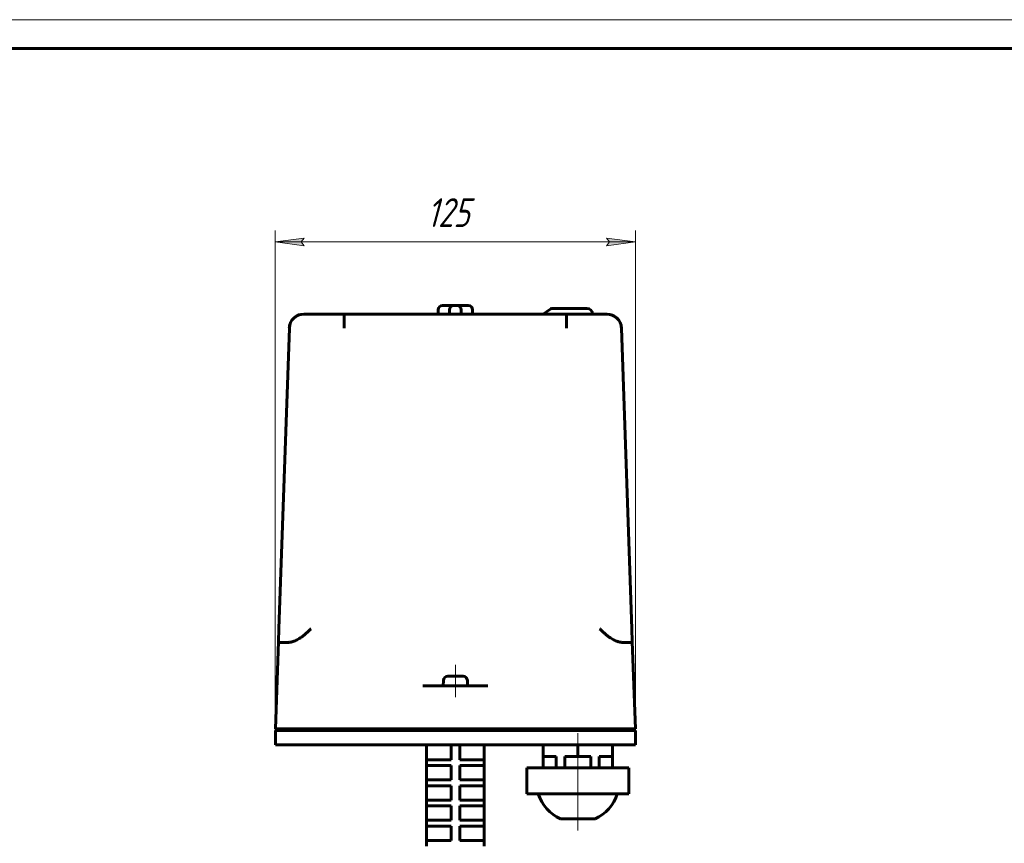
# Model space of a CAD drawing. Header units: millimetres. Extents: x 0 to 594, y 0 to 420.
# Tile 8 of 20: x 252 to 423, y 277 to 420. Entities that reach past the tile are written whole.
import ezdxf

# ---------------------------------------------------------------- set-up
doc = ezdxf.new("R2010")
doc.units = ezdxf.units.MM
for name, pattern in [('K5LT_AXLED', [25.807274, 21.307274, -1.5, 1.5, -1.5]), ('K5LT_BASIC', [0]), ('K5LT_THIN', [0])]:
    doc.linetypes.add(name, pattern=pattern)
doc.layers.add('Системный слой', color=7, linetype='Continuous')
doc.layers.add('Системный слой (1)', color=7, linetype='Continuous', true_color=0x6c6c6c)
doc.styles.add('KDIMTEXTSTYLE', font='txt', dxfattribs={"width": 0.96, "oblique": 15, "height": 5})
doc.styles.add('KTEXTSTYLE', font='txt', dxfattribs={"width": 0.96, "height": 5})
doc.dimstyles.new('KDIMSTYLE (0.50)', dxfattribs={"dimtxt": 5, "dimasz": 1, "dimexe": 2, "dimexo": 0, "dimgap": 1, "dimtad": 1, "dimlfac": 2, "dimtxsty": 'KDIMTEXTSTYLE', "dimsah": 1, "dimcen": 0, "dimdle": 1, "dimadec": 0, "dimazin": 0, "dimtfac": 0.667, "dimtmove": 0, "dimatfit": 3, "dimfxl": 1, "dimtvp": 1, "dimtolj": 1, "dimtzin": 0, "dimarcsym": 0})

# ---------------------------------------------------------------- blocks, each defined once
blk = doc.blocks.new('U25')
at = {"layer": 'Системный слой (1)', "color": 143, "linetype": 'K5LT_BASIC', "lineweight": 60, "true_color": 0x33acca}
for p, q in [((299.52, 367.96), (299.5, 367.94)), ((299.53, 367.98), (299.52, 367.96)), ((299.55, 368), (299.53, 367.98)), ((298.98, 366.69), (298.96, 366.48)), ((299.01, 366.9), (298.98, 366.69)), ((299.06, 367.1), (299.01, 366.9))]:
    blk.add_line(p, q, dxfattribs=at)
blk.add_arc((301.05, 367.12), 1.67, 118.8005, 120.9066, dxfattribs=at)
blk = doc.blocks.new('U26')
at = {"layer": 'Системный слой (1)', "color": 143, "linetype": 'K5LT_BASIC', "lineweight": 60, "true_color": 0x33acca}
for p, q in [((354.11, 368.89), (354.55, 368.85)), ((354.55, 368.85), (354.98, 368.74)), ((354.98, 368.74), (355.38, 368.55)), ((355.82, 368.21), (355.91, 368.13)), ((355.91, 368.13), (355.99, 368.04)), ((355.99, 368.04), (356.07, 367.94)), ((356.5, 367.12), (356.55, 366.91)), ((356.55, 366.91), (356.59, 366.7)), ((356.59, 366.7), (356.6, 366.48))]:
    blk.add_line(p, q, dxfattribs=at)
blk = doc.blocks.new('U27')
at = {"layer": 'Системный слой (1)', "color": 143, "linetype": 'K5LT_BASIC', "lineweight": 60, "true_color": 0x33acca}
for p, q in [((299.7, 368.17), (299.55, 368)), ((299.87, 368.32), (299.7, 368.17)), ((300.05, 368.45), (299.87, 368.32)), ((300.63, 368.75), (300.24, 368.58)), ((301.04, 368.86), (300.63, 368.75)), ((301.46, 368.89), (301.04, 368.86))]:
    blk.add_line(p, q, dxfattribs=at)
blk = doc.blocks.new('U28')
at = {"layer": 'Системный слой (1)', "color": 143, "linetype": 'K5LT_BASIC', "lineweight": 60, "true_color": 0x33acca}
for p, q in [((327.78, 306.04), (326.45, 306.04)), ((329.12, 306.04), (327.78, 306.04))]:
    blk.add_line(p, q, dxfattribs=at)
blk = doc.blocks.new('D8')
at = {"layer": 'Системный слой (1)'}
for points in [[(301.03, 381.43), (301.53, 382.09), (296.53, 381.43), (301.53, 380.77)], [(359.03, 381.43), (354.03, 382.09), (354.53, 381.43), (354.03, 380.77)]]:
    blk.add_hatch(color=7, dxfattribs=at).paths.add_polyline_path(points)
at = {"layer": 'Системный слой (1)', "color": 7, "linetype": 'K5LT_THIN', "lineweight": 18, "true_color": 0xffffff}
for p, q in [((296.53, 296.64), (296.53, 383.43)), ((359.03, 296.64), (359.03, 383.43)), ((296.53, 381.43), (301.53, 382.09)), ((301.53, 380.77), (296.53, 381.43)), ((296.53, 381.43), (359.03, 381.43)), ((301.53, 382.09), (301.03, 381.43)), ((301.03, 381.43), (301.53, 380.77)), ((354.53, 381.43), (354.03, 382.09)), ((354.03, 382.09), (359.03, 381.43)), ((359.03, 381.43), (354.03, 380.77)), ((354.03, 380.77), (354.53, 381.43))]:
    blk.add_line(p, q, dxfattribs=at)
blk.add_wipeout([(322.84, 382.43), (322.84, 389.81), (332.33, 389.81), (332.33, 382.43)]).dxf.layer = 'Системный слой (1)'
at = {"layer": 'Системный слой (1)', "color": 7, "insert": (322.84, 389.02), "char_height": 5, "attachment_point": 1, "style": 'KTEXTSTYLE'}
blk.add_mtext('\\fArial|b0|c204|p34;\\H5.0;\\W1.000;\\Q15;\\fGOST Type AU|b0|i0|c204|p34;\\Q15;\\W0.960;125', dxfattribs=at)
blk = doc.blocks.new('KDIMARROW_01')
at = {"layer": 'Системный слой'}
blk.add_hatch(color=0, dxfattribs=at).paths.add_polyline_path([(0, 0), (-5, 0.66), (-4.5, 0), (-5, -0.66)])
at = {"layer": 'Системный слой', "color": 0, "linetype": 'K5LT_THIN', "lineweight": 18}
for p, q in [((-4.5, 0), (-5, 0.66)), ((-5, 0.66), (0, 0)), ((0, 0), (-5, -0.66)), ((-5, -0.66), (-4.5, 0))]:
    blk.add_line(p, q, dxfattribs=at)
at = {"layer": 'Системный слой (1)', "color": 0, "linetype": 'K5LT_THIN', "lineweight": 18}
blk.add_line((327.78, 189.39), (327.28, 189.39), dxfattribs=at)
blk = doc.blocks.new('U222')
at = {"color": 7, "linetype": 'K5LT_THIN', "lineweight": 18, "true_color": 0xffffff}
blk.add_line((0, 420), (594, 420), dxfattribs=at)
at = {"color": 143, "linetype": 'K5LT_BASIC', "lineweight": 60, "true_color": 0x33acca}
blk.add_line((20, 415), (589, 415), dxfattribs=at)

msp = doc.modelspace()

# ---------------------------------------------------------------- linework, layer by layer
at = {"layer": 'Системный слой (1)', "color": 143, "linetype": 'K5LT_BASIC', "lineweight": 60, "true_color": 0x33acca}
for p, q in [((324.7841, 368.894), (324.7841, 369.644)), ((325.5341, 370.394), (326.0341, 370.394)), ((326.0341, 370.394), (327.5341, 370.394)), ((326.7841, 368.894), (326.7841, 369.644)), ((327.5341, 370.394), (328.0341, 370.394)), ((328.0341, 370.394), (329.5341, 370.394)), ((328.7841, 368.894), (328.7841, 369.644)), ((329.5341, 370.394), (330.0341, 370.394)), ((330.7841, 368.894), (330.7841, 369.644)), ((344.2036, 369.7131), (343.0337, 368.894)), ((350.6056, 369.894), (344.7772, 369.894)), ((308.474, 368.894), (301.4626, 368.894)), ((308.474, 368.894), (347.0942, 368.894)), ((354.1056, 368.894), (347.0942, 368.894)), ((297.1421, 314.3067), (298.9641, 366.4812)), ((358.426, 314.3067), (356.604, 366.4812)), ((297.064, 312.0679), (297.1421, 314.3067)), ((358.5042, 312.0679), (358.426, 314.3067)), ((296.5341, 296.894), (297.064, 312.0679)), ((297.4294, 311.894), (298.2451, 311.894)), ((357.323, 311.894), (358.1388, 311.894)), ((359.0341, 296.894), (358.5042, 312.0679)), ((324.314, 304.394), (322.1472, 304.394)), ((325.619, 304.394), (324.314, 304.394)), ((325.619, 304.394), (329.9491, 304.394)), ((325.6998, 305.3267), (325.6591, 304.394)), ((329.8684, 305.3267), (329.9091, 304.394)), ((331.2542, 304.394), (329.9491, 304.394)), ((331.2542, 304.394), (333.421, 304.394)), ((299.0326, 296.894), (296.5341, 296.894)), ((296.5341, 296.644), (296.5341, 294.144)), ((296.5341, 296.644), (296.5341, 294.144)), ((299.0326, 296.644), (296.5341, 296.644)), ((322.2984, 296.894), (299.0326, 296.894)), ((322.2984, 296.644), (299.0326, 296.644)), ((302.7841, 296.894), (302.7841, 296.644)), ((324.4652, 296.894), (322.2984, 296.894)), ((324.4652, 296.644), (322.2984, 296.644)), ((325.619, 296.894), (324.4652, 296.894)), ((325.619, 296.644), (324.4652, 296.644)), ((329.9491, 296.894), (325.619, 296.894)), ((329.9491, 296.644), (325.619, 296.644)), ((331.103, 296.894), (329.9491, 296.894)), ((331.103, 296.644), (329.9491, 296.644)), ((331.103, 296.894), (333.2698, 296.894)), ((333.2698, 296.644), (331.103, 296.644)), ((356.5356, 296.894), (333.2698, 296.894)), ((356.5356, 296.644), (333.2698, 296.644)), ((352.7841, 296.894), (352.7841, 296.644)), ((353.0341, 296.894), (353.0341, 296.644)), ((359.0341, 296.894), (356.5356, 296.894)), ((359.0341, 296.644), (356.5356, 296.644)), ((359.0341, 296.644), (359.0341, 294.144)), ((359.0341, 296.644), (359.0341, 294.144)), ((299.0326, 294.144), (296.5341, 294.144)), ((322.2984, 294.144), (299.0326, 294.144)), ((324.4652, 294.144), (322.2984, 294.144)), ((322.7841, 291.5542), (322.7841, 294.144)), ((325.619, 294.144), (324.4652, 294.144)), ((329.9491, 294.144), (325.619, 294.144)), ((327.0341, 291.5542), (327.0341, 294.144)), ((328.5341, 291.5542), (328.5341, 294.144)), ((331.103, 294.144), (329.9491, 294.144)), ((333.2698, 294.144), (331.103, 294.144)), ((332.7841, 291.5542), (332.7841, 294.144)), ((356.5356, 294.144), (333.2698, 294.144)), ((343.0341, 292.144), (343.0341, 294.144)), ((349.0341, 292.144), (349.0341, 294.144)), ((355.0341, 292.144), (355.0341, 294.144)), ((359.0341, 294.144), (356.5356, 294.144)), ((322.7841, 290.5542), (322.7841, 291.5542)), ((322.7841, 291.5542), (323.7841, 291.5542)), ((323.7841, 291.5542), (327.0341, 291.5542)), ((328.5341, 291.5542), (331.7841, 291.5542)), ((331.7841, 291.5542), (332.7841, 291.5542)), ((332.7841, 290.5542), (332.7841, 291.5542)), ((345.3065, 292.144), (343.0341, 292.144)), ((343.0341, 292.144), (343.0341, 290.144)), ((345.3065, 292.144), (345.3065, 290.144)), ((346.7617, 292.144), (346.7617, 290.144)), ((349.0341, 292.144), (346.7617, 292.144)), ((351.3065, 292.144), (349.0341, 292.144)), ((351.3065, 292.144), (351.3065, 290.144)), ((355.0341, 292.144), (352.7617, 292.144)), ((352.7617, 292.144), (352.7617, 290.144)), ((355.0341, 292.144), (355.0341, 290.144)), ((323.7841, 290.5542), (322.7841, 290.5542)), ((322.7841, 288.0542), (322.7841, 290.5542)), ((323.7841, 290.5542), (327.0341, 290.5542)), ((327.0341, 288.0542), (327.0341, 290.5542)), ((328.5341, 288.0542), (328.5341, 290.5542)), ((328.5341, 290.5542), (331.7841, 290.5542)), ((332.7841, 290.5542), (331.7841, 290.5542)), ((332.7841, 288.0542), (332.7841, 290.5542)), ((340.1832, 290.144), (340.5182, 290.144)), ((340.1832, 290.144), (340.1832, 285.644)), ((340.5182, 290.144), (343.6936, 290.144)), ((343.6936, 290.144), (345.8587, 290.144)), ((345.8587, 290.144), (352.2095, 290.144)), ((352.2095, 290.144), (354.3746, 290.144)), ((354.3746, 290.144), (357.55, 290.144)), ((357.55, 290.144), (357.8849, 290.144)), ((357.8849, 290.144), (357.8849, 285.644)), ((322.7841, 287.0542), (322.7841, 288.0542)), ((322.7841, 288.0542), (323.7841, 288.0542)), ((323.7841, 288.0542), (327.0341, 288.0542)), ((328.5341, 288.0542), (331.7841, 288.0542)), ((331.7841, 288.0542), (332.7841, 288.0542)), ((332.7841, 287.0542), (332.7841, 288.0542)), ((322.7841, 284.5542), (322.7841, 287.0542)), ((323.7841, 287.0542), (322.7841, 287.0542)), ((323.7841, 287.0542), (327.0341, 287.0542)), ((327.0341, 284.5542), (327.0341, 287.0542)), ((328.5341, 287.0542), (331.7841, 287.0542)), ((328.5341, 284.5542), (328.5341, 287.0542)), ((332.7841, 287.0542), (331.7841, 287.0542)), ((332.7841, 284.5542), (332.7841, 287.0542)), ((340.5182, 285.644), (340.1832, 285.644)), ((343.6936, 285.644), (340.5182, 285.644)), ((345.8587, 285.644), (343.6936, 285.644)), ((352.2095, 285.644), (345.8587, 285.644)), ((354.3746, 285.644), (352.2095, 285.644)), ((357.55, 285.644), (354.3746, 285.644)), ((357.8849, 285.644), (357.55, 285.644)), ((322.7841, 284.5542), (323.7841, 284.5542)), ((322.7841, 283.5542), (322.7841, 284.5542)), ((323.7841, 284.5542), (327.0341, 284.5542)), ((328.5341, 284.5542), (331.7841, 284.5542)), ((331.7841, 284.5542), (332.7841, 284.5542)), ((332.7841, 283.5542), (332.7841, 284.5542)), ((322.7841, 281.0542), (322.7841, 283.5542)), ((323.7841, 283.5542), (322.7841, 283.5542)), ((323.7841, 283.5542), (327.0341, 283.5542)), ((327.0341, 281.0542), (327.0341, 283.5542)), ((328.5341, 283.5542), (331.7841, 283.5542)), ((328.5341, 281.0542), (328.5341, 283.5542)), ((332.7841, 283.5542), (331.7841, 283.5542)), ((332.7841, 281.0542), (332.7841, 283.5542)), ((322.7841, 280.0542), (322.7841, 281.0542)), ((322.7841, 281.0542), (323.7841, 281.0542)), ((323.7841, 281.0542), (327.0341, 281.0542)), ((328.5341, 281.0542), (331.7841, 281.0542)), ((331.7841, 281.0542), (332.7841, 281.0542)), ((332.7841, 280.0542), (332.7841, 281.0542)), ((346.0341, 281.2978), (352.0341, 281.2978)), ((323.7841, 280.0542), (322.7841, 280.0542)), ((322.7841, 277.5542), (322.7841, 280.0542)), ((323.7841, 280.0542), (327.0341, 280.0542)), ((327.0341, 277.5542), (327.0341, 280.0542)), ((328.5341, 277.5542), (328.5341, 280.0542)), ((328.5341, 280.0542), (331.7841, 280.0542)), ((332.7841, 280.0542), (331.7841, 280.0542)), ((332.7841, 277.5542), (332.7841, 280.0542)), ((322.7841, 276.5542), (322.7841, 277.5542)), ((322.7841, 277.5542), (323.7841, 277.5542)), ((323.7841, 277.5542), (327.0341, 277.5542)), ((328.5341, 277.5542), (331.7841, 277.5542)), ((331.7841, 277.5542), (332.7841, 277.5542)), ((332.7841, 276.5542), (332.7841, 277.5542))]:
    msp.add_line(p, q, dxfattribs=at)
for centre, radius, start, end in [((325.5341, 369.644), 0.75, 90, 180), ((327.5341, 369.644), 0.75, 90, 180), ((328.0341, 369.644), 0.75, 0, 90), ((330.0341, 369.644), 0.75, 0, 90), ((344.7772, 368.894), 1, 90, 125), ((350.6056, 368.894), 1, 0, 90), ((301.4626, 366.394), 2.5, 90, 178), ((354.1056, 366.394), 2.5, 2, 90), ((326.4491, 305.294), 0.75, 90, 177.5), ((329.1191, 305.294), 0.75, 2.5, 90), ((349.0341, 287.8535), 7.2095, 197.846856, 245.410403), ((349.0341, 287.8535), 7.2095, 294.589597, 342.153144)]:
    msp.add_arc(centre, radius, start, end, dxfattribs=at)
for points, knots in [([(308.474, 366.4812), (308.474, 366.498), (308.474, 366.5318), (308.474, 366.5824), (308.4741, 366.6332), (308.4739, 366.684), (308.4741, 366.7349), (308.4743, 366.7758), (308.4739, 366.8095), (308.4743, 366.8432), (308.4741, 366.8866), (308.4741, 366.9367), (308.4739, 366.9868), (308.4741, 367.0367), (308.474, 367.0864), (308.474, 367.1526), (308.4739, 367.2183), (308.4739, 367.2834), (308.4738, 367.3318), (308.4741, 367.3797), (308.4738, 367.4267), (308.4738, 367.4632), (308.4738, 367.4935), (308.4738, 367.5231), (308.4738, 367.5611), (308.4739, 367.6032), (308.4738, 367.6441), (308.474, 367.6836), (308.474, 367.7219), (308.4738, 367.7586), (308.4741, 367.7942), (308.4739, 367.8285), (308.474, 367.862), (308.474, 367.8945), (308.474, 367.9264), (308.474, 367.9582), (308.474, 367.9853), (308.474, 368.0068), (308.474, 368.0293), (308.474, 368.0572), (308.474, 368.0939), (308.474, 368.134), (308.474, 368.2435), (308.474, 368.344), (308.474, 368.4315), (308.474, 368.4597), (308.474, 368.4809), (308.474, 368.4969), (308.474, 368.5119), (308.474, 368.5298), (308.474, 368.5505), (308.474, 368.5704), (308.474, 368.5897), (308.474, 368.6085), (308.4741, 368.6267), (308.474, 368.6443), (308.474, 368.6614), (308.4741, 368.6778), (308.4741, 368.6937), (308.4741, 368.7091), (308.4739, 368.7238), (308.4742, 368.738), (308.4739, 368.7516), (308.4742, 368.7646), (308.4739, 368.7771), (308.4742, 368.7891), (308.4739, 368.8004), (308.4742, 368.8112), (308.4741, 368.8213), (308.4742, 368.8309), (308.474, 368.8399), (308.474, 368.8482), (308.474, 368.8586), (308.474, 368.8744), (308.474, 368.8898), (308.474, 368.8939), (308.474, 368.894)], [0, 0, 0, 0, 1.0121588, 2.02986075, 3.05216523, 4.07900136, 5.10707893, 6.13581645, 6.56589787, 7.16405643, 8.19236421, 9.220467, 10.25041687, 11.28236463, 12.31802088, 13.35539072, 15.43767061, 16.48279264, 17.529287, 18.56979609, 19.60260227, 20.61854231, 20.99500657, 21.62551204, 22.60579302, 23.5683233, 24.50391017, 25.43038956, 26.32787631, 27.20584554, 28.05484638, 28.89423413, 29.71457778, 30.52558082, 31.32727888, 32.12901539, 32.95858043, 33.4354438, 33.81611258, 34.73018462, 35.67273834, 36.78992446, 38.05368109, 44.95064155, 46.06698918, 47.0083873, 47.92118258, 48.3638088, 48.77711397, 49.6048743, 50.40452194, 51.20405561, 52.00303371, 52.80158036, 53.59969305, 54.39770749, 55.19562495, 55.99365021, 56.79177156, 57.58986078, 58.38862335, 59.18827963, 59.99036057, 60.79385217, 61.60198047, 62.41345213, 63.22990657, 64.04781871, 64.8718617, 65.70064197, 66.53792204, 67.37888597, 68.2294812, 69.95111793, 73.44785194, 77, 77, 77, 77]), ([(347.0942, 368.894), (347.0942, 368.8939), (347.0942, 368.8908), (347.0942, 368.8816), (347.0942, 368.8746), (347.0941, 368.8663), (347.0942, 368.8567), (347.0942, 368.8425), (347.0942, 368.8261), (347.0941, 368.8076), (347.0942, 368.7932), (347.0941, 368.7824), (347.0941, 368.7581), (347.0941, 368.7073), (347.0942, 368.6234), (347.0942, 368.5069), (347.0942, 368.3777), (347.0942, 368.255), (347.0942, 368.1699), (347.0941, 368.1227), (347.0942, 368.0605), (347.0942, 368.0023), (347.0941, 367.9417), (347.0942, 367.8876), (347.0943, 367.8355), (347.0941, 367.785), (347.0943, 367.7365), (347.0943, 367.6896), (347.0944, 367.645), (347.0942, 367.602), (347.094, 367.5692), (347.0945, 367.5417), (347.094, 367.5148), (347.0945, 367.479), (347.094, 367.4382), (347.0944, 367.3951), (347.0942, 367.3478), (347.0942, 367.2946), (347.0941, 367.2373), (347.0942, 367.178), (347.0942, 367.1186), (347.0941, 367.061), (347.0942, 367.0073), (347.0942, 366.9598), (347.0943, 366.9165), (347.0941, 366.8761), (347.0943, 366.8366), (347.0942, 366.7982), (347.0943, 366.7606), (347.0941, 366.7237), (347.0942, 366.6874), (347.0941, 366.6519), (347.0942, 366.6169), (347.0942, 366.5601), (347.0942, 366.5149), (347.0942, 366.4812)], [0, 0, 0, 0, 2.7657464, 3.67473696, 4.5766871, 5.45819078, 6.32628121, 7.17505745, 8.83533386, 9.6337867, 10.39948209, 11.15189012, 11.25908644, 13.91481949, 17.72133879, 19.98102175, 24.21747495, 27.62909261, 28.19823151, 29.59029334, 30.52839284, 31.90553029, 32.95713548, 33.94397655, 34.88759333, 35.76663316, 36.62439891, 37.42296533, 38.18345627, 38.89036993, 39.58153269, 39.81383029, 40.24785167, 40.90515439, 41.55978466, 42.22052746, 42.97246998, 43.8094705, 44.72839286, 45.64440705, 46.55322198, 47.45764707, 48.26603267, 48.98247715, 49.59781753, 50.20411308, 50.78738365, 51.35653593, 51.90702002, 52.45285485, 52.98511596, 53.50839997, 54.01830872, 54.52383522, 56, 56, 56, 56]), ([(299.5624, 312.0679), (299.6973, 312.1095), (299.9605, 312.205), (300.3386, 312.3813), (300.7062, 312.5889), (301.0752, 312.8326), (301.4608, 313.1238), (301.8701, 313.4709), (302.3026, 313.8726), (302.5942, 314.1589), (302.7439, 314.3067)], [0, 0, 0, 0, 1.1794457, 2.34679214, 3.50651611, 4.72181721, 6.05500832, 7.56669177, 9.22406547, 11, 11, 11, 11]), ([(356.0057, 312.0679), (355.8708, 312.1095), (355.6077, 312.205), (355.2295, 312.3813), (354.862, 312.5889), (354.493, 312.8326), (354.1074, 313.1238), (353.6981, 313.4709), (353.2655, 313.8726), (352.974, 314.1589), (352.8243, 314.3067)], [0, 0, 0, 0, 1.1794457, 2.34679214, 3.50651611, 4.72181721, 6.05500832, 7.56669177, 9.22406547, 11, 11, 11, 11]), ([(297.4294, 311.894), (297.3656, 311.894), (297.258, 311.8988), (297.1495, 311.9241), (297.0887, 311.9661), (297.0659, 312.0156), (297.0634, 312.0529), (297.064, 312.0679)], [0, 0, 0, 0, 2.08263259, 3.99090934, 5.63923765, 7.12682204, 8, 8, 8, 8]), ([(298.2451, 311.894), (298.359, 311.894), (298.5675, 311.8992), (298.8568, 311.924), (299.1299, 311.9621), (299.3586, 312.0093), (299.5138, 312.0529), (299.5624, 312.0679)], [0, 0, 0, 0, 2.29264219, 3.99090934, 5.23900693, 7.12682204, 8, 8, 8, 8]), ([(357.323, 311.894), (357.2091, 311.894), (357.0006, 311.8992), (356.7114, 311.924), (356.4383, 311.9621), (356.2096, 312.0093), (356.0544, 312.0529), (356.0057, 312.0679)], [0, 0, 0, 0, 2.29264219, 3.99090934, 5.23900693, 7.12682204, 8, 8, 8, 8]), ([(358.1388, 311.894), (358.2026, 311.894), (358.3101, 311.8988), (358.4186, 311.9241), (358.4795, 311.9661), (358.5023, 312.0156), (358.5047, 312.0529), (358.5042, 312.0679)], [0, 0, 0, 0, 2.08263259, 3.99090934, 5.63923765, 7.12682204, 8, 8, 8, 8])]:
    msp.add_open_spline(points, degree=3, knots=knots, dxfattribs=at)

# ---------------------------------------------------------------- block references
at = {"layer": 'Системный слой (1)'}
for name in ['U25', 'U27', 'U26', 'U28']:
    msp.add_blockref(name, (0, 0), dxfattribs=at)

# ---------------------------------------------------------------- next in the draw order: dimensions: what is measured, and where the dimension line sits
at = {"layer": 'Системный слой (1)', "color": 7}
dim = msp.add_linear_dim(base=(296.5341, 381.4316), p1=(359.0341, 296.644), p2=(296.5341, 296.644), dimstyle='KDIMSTYLE (0.50)', override={"dimexo": 0, "dimpost": '\\fGOST Type AU|b0|c204|p34;\\H5.0;\\W0.960;\\Q15;<>', "dimblk1": 'KDIMARROW_01', "dimblk2": 'KDIMARROW_01', "dimse1": 0, "dimse2": 0, "dimclrt": 7, "dimtol": 1, "dimtp": 0, "dimtm": 0, "dimtdec": 5, "dimtolj": 1}, dxfattribs=at)
dim.commit()
dim.dimension.update_dxf_attribs({"geometry": 'D8', "text_midpoint": (327.7841, 381.4316), "dimtype": 160})

# ---------------------------------------------------------------- next in the draw order: linework, layer by layer
at = {"layer": 'Системный слой (1)', "color": 30, "linetype": 'K5LT_AXLED', "lineweight": 18, "true_color": 0xff8000}
for p, q in [((327.7841, 302.394), (327.7841, 308.044)), ((349.0341, 279.2978), (349.0341, 296.144))]:
    msp.add_line(p, q, dxfattribs=at)

# ---------------------------------------------------------------- next in the draw order: block references
msp.add_blockref('U222', (0, 0))

doc.saveas('drawing.dxf')
